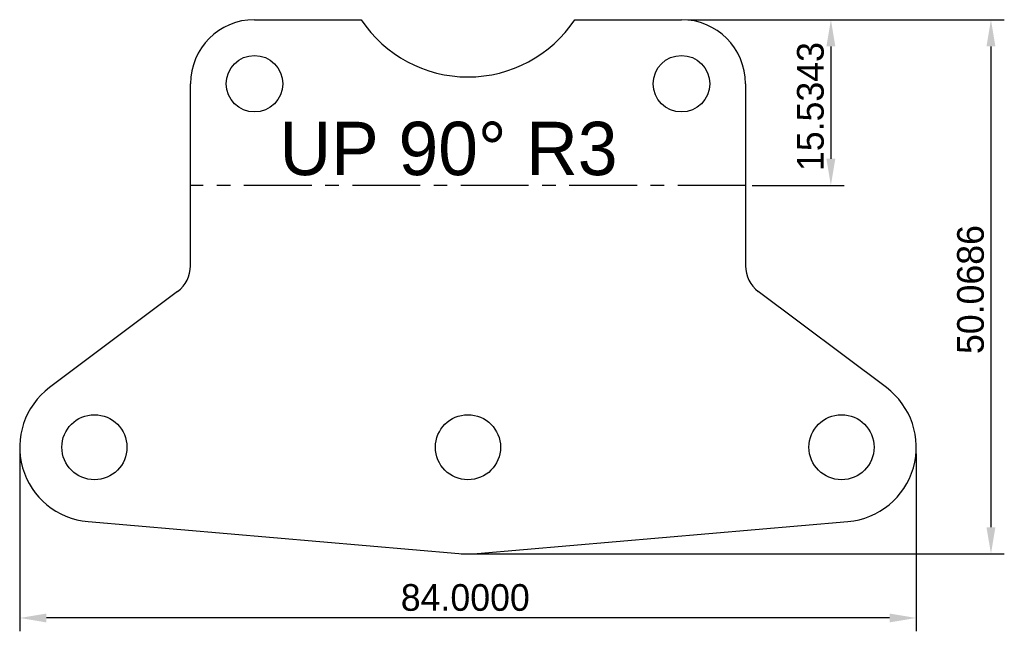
# Model space of a CAD drawing. Extents: x -42 to 50.2, y 0.8 to 58.1.
import ezdxf

# ---------------------------------------------------------------- set-up
doc = ezdxf.new("R2010")
doc.units = 0
doc.linetypes.add('CENTER', pattern=[10.16, 6.35, -1.27, 1.27, -1.27])
doc.layers.get('0').update_dxf_attribs({"linetype": 'CONTINUOUS'})
doc.layers.get('DEFPOINTS').update_dxf_attribs({"linetype": 'CONTINUOUS'})
doc.layers.add('DEFAULT', color=7, linetype='CONTINUOUS')
doc.styles.add('DEFAULT', font='txt')
doc.dimstyles.new('ISO-25', dxfattribs={"dimtxt": 2.5, "dimasz": 2.5, "dimexe": 1.25, "dimexo": 0.625, "dimtad": 1, "dimtoh": 1, "dimzin": 1, "dimcen": 2.5, "dimazin": 3, "dimtfac": 1, "dimtix": 1, "dimtmove": 0, "dimatfit": 3})

# ---------------------------------------------------------------- blocks, each defined once
blk = doc.blocks.new('*D1')
at = {"layer": 'DEFAULT', "color": 0}
for p, q in [((-42, 17.375), (-42, 0.75)), ((42, 17.375), (42, 0.75)), ((39.5, 2), (-39.5, 2))]:
    blk.add_line(p, q, dxfattribs=at)
for points in [[(-39.5, 2.417), (-39.5, 1.583), (-42, 2)], [(39.5, 1.583), (39.5, 2.417), (42, 2)]]:
    blk.add_solid(points, dxfattribs=at)
at = {"layer": 'DEFPOINTS', "color": 0}
for p in [(-42, 18), (42, 18), (-42, 2)]:
    blk.add_point(p, dxfattribs=at)
at = {"layer": 'DEFAULT', "color": 0, "linetype": 'CONTINUOUS', "style": 'DEFAULT'}
blk.add_text('84.0000', height=2.5, dxfattribs=at).set_placement((-6.293, 2.672))
blk = doc.blocks.new('*D2')
at = {"layer": 'DEFAULT', "color": 0}
for p, q in [((20.625, 58.069), (50.25, 58.069)), ((49, 55.569), (49, 10.5)), ((0.625, 8), (50.25, 8))]:
    blk.add_line(p, q, dxfattribs=at)
for points in [[(49.417, 55.569), (48.583, 55.569), (49, 58.069)], [(48.583, 10.5), (49.417, 10.5), (49, 8)]]:
    blk.add_solid(points, dxfattribs=at)
at = {"layer": 'DEFPOINTS', "color": 0}
for p in [(20, 58.069), (0, 8), (49, 8)]:
    blk.add_point(p, dxfattribs=at)
at = {"layer": 'DEFAULT', "color": 0, "linetype": 'CONTINUOUS', "style": 'DEFAULT'}
blk.add_text('50.0686', height=2.5, rotation=90, dxfattribs=at).set_placement((48.328, 26.736))
blk = doc.blocks.new('*D3')
at = {"layer": 'DEFAULT', "color": 0}
for p, q in [((20.625, 58.069), (35.25, 58.069)), ((34, 55.569), (34, 45.034)), ((26.625, 42.534), (35.25, 42.534))]:
    blk.add_line(p, q, dxfattribs=at)
for points in [[(34.417, 55.569), (33.583, 55.569), (34, 58.069)], [(33.583, 45.034), (34.417, 45.034), (34, 42.534)]]:
    blk.add_solid(points, dxfattribs=at)
at = {"layer": 'DEFPOINTS', "color": 0}
for p in [(20, 58.069), (26, 42.534), (34, 42.534)]:
    blk.add_point(p, dxfattribs=at)
at = {"layer": 'DEFAULT', "color": 0, "linetype": 'CONTINUOUS', "style": 'DEFAULT'}
blk.add_text('15.5343', height=2.5, rotation=90, dxfattribs=at).set_placement((33.328, 43.885))

msp = doc.modelspace()

# ---------------------------------------------------------------- linework, layer by layer
at = {"color": 7, "linetype": 'CONTINUOUS'}
for p, q in [((-20, 58.069), (-10, 58.069)), ((10, 58.069), (20, 58.069)), ((-26, 35), (-26, 52.069)), ((26, 52.069), (26, 35)), ((-27.2, 32.6), (-39.2, 23.6)), ((39.2, 23.6), (27.2, 32.6)), ((-35.6, 11.026), (-0.857, 8.037)), ((0.857, 8.037), (35.6, 11.026))]:
    msp.add_line(p, q, dxfattribs=at)
at = {"color": 7, "linetype": 'CENTER'}
msp.add_line((26, 42.534), (-26, 42.534), dxfattribs=at)
at = {"color": 7, "linetype": 'CONTINUOUS'}
for centre, radius in [((-20, 52.069), 2.65), ((20, 52.069), 2.65), ((-35, 18), 3.05), ((0, 18), 3.05), ((35, 18), 3.05)]:
    msp.add_circle(centre, radius, dxfattribs=at)
for centre, radius, start, end in [((-20, 52.069), 6, 90, 180), ((0, 64.702), 12, 213.55731, 326.44269), ((20, 52.069), 6, 0, 90), ((-29, 35), 3, 306.8699, 0), ((29, 35), 3, 180, 233.1301), ((-35, 18), 7, 126.8699, 265.0829), ((35, 18), 7, 274.9171, 53.1301), ((0, 18), 10, 265.0829, 274.9171)]:
    msp.add_arc(centre, radius, start, end, dxfattribs=at)

# ---------------------------------------------------------------- texts
at = {"layer": 'DEFAULT', "linetype": 'CONTINUOUS'}
msp.add_text('UP 90° R3', height=5, dxfattribs=at).set_placement((-17.65, 43.5))

# ---------------------------------------------------------------- dimensions: what is measured, and where the dimension line sits
at = {"layer": 'DEFAULT'}
for base, p1, p2, picture, middle in [((49, 8), (20, 58.069), (0, 8), '*D2', (47.099, 33.034)), ((34, 42.5343), (20, 58.0686), (26, 42.5343), '*D3', (32.0988, 50.3014))]:
    dim = msp.add_linear_dim(base=base, p1=p1, p2=p2, angle=90, dimstyle='ISO-25', dxfattribs=at)
    dim.commit()
    dim.dimension.update_dxf_attribs({"geometry": picture, "text_midpoint": middle})
dim = msp.add_linear_dim(base=(-42, 2), p1=(42, 18), p2=(-42, 18), dimstyle='ISO-25', dxfattribs=at)
dim.commit()
dim.dimension.update_dxf_attribs({"geometry": '*D1', "text_midpoint": (0, 3.901)})

doc.saveas('drawing.dxf')
